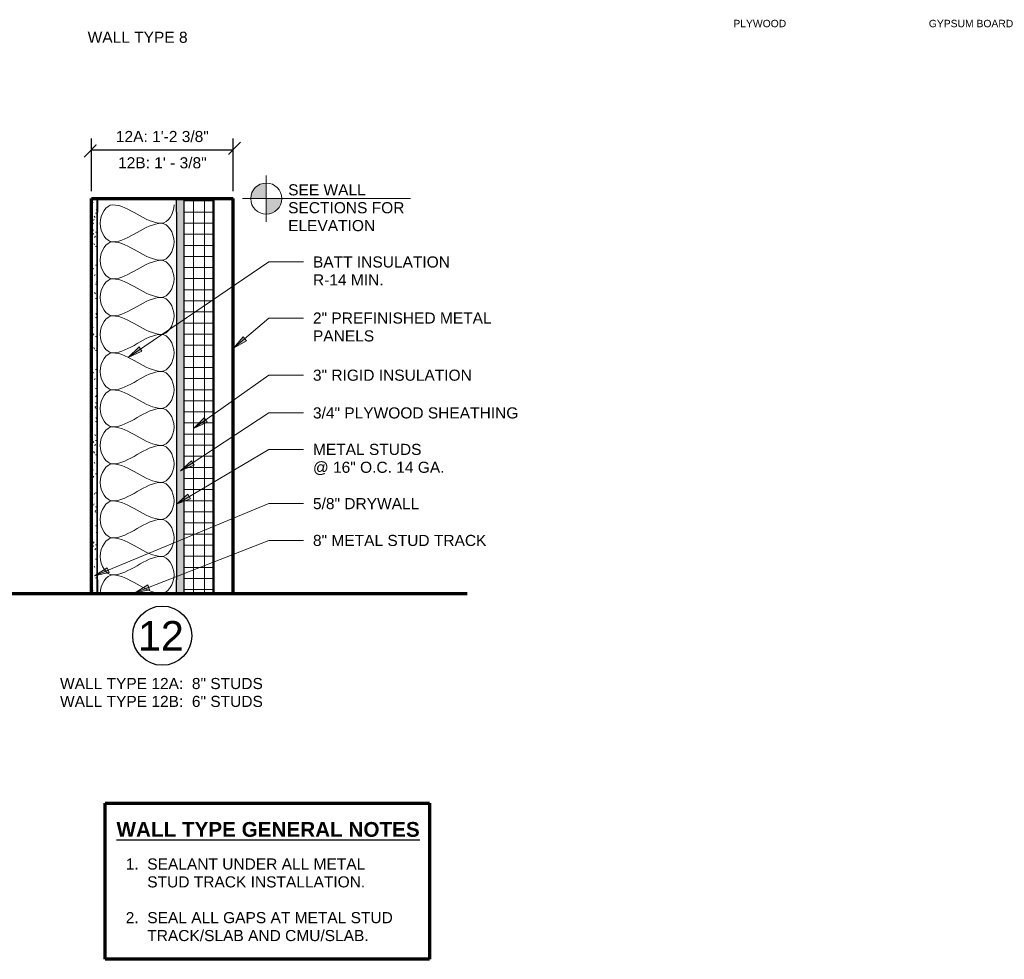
# Model space of a CAD drawing. Header units: inches. Extents: x -455 to 219, y -7 to 215.
# Tile 31 of 33: x 117 to 217, y -7 to 88. Entities that reach past the tile are written whole.
import ezdxf

# ---------------------------------------------------------------- set-up
doc = ezdxf.new("R2010")
doc.units = ezdxf.units.IN
doc.header["$MEASUREMENT"] = 0
for name, color, linetype, lineweight in [('A-ANNO-DIMS', 211, 'Continuous', 9), ('A-DETL', 90, 'Continuous', 9), ('A-DETL-GENF', 92, 'Continuous', 9), ('A-DETL-MEDM', 33, 'Continuous', 30), ('A-DETL-THIN', 151, 'Continuous', 9), ('A-DETL-WIDE', 214, 'Continuous', 70), ('G-ANNO-TEXT', 231, 'Continuous', 9)]:
    doc.layers.add(name, color=color, linetype=linetype, lineweight=lineweight)
doc.styles.add('Arial', font='arial.ttf', dxfattribs={"height": 0.875})
doc.styles.add('Arial_1', font='arial.ttf', dxfattribs={"height": 0.09375})
doc.styles.add('Arial_B', font='arialbd.ttf', dxfattribs={"height": 0.125})
doc.dimstyles.new('USACE_-_Slash_-_3_32__Arial', dxfattribs={"dimscale": 12, "dimtxt": 1.125, "dimasz": 0.125, "dimexe": 0.09375, "dimexo": 0.0625, "dimgap": 0.0625, "dimtad": 1, "dimdec": 5, "dimrnd": 0.03125, "dimzin": 1, "dimdsep": 46, "dimlunit": 4, "dimtxsty": 'Arial', "dimblk1": 'OBLIQUE', "dimblk2": 'OBLIQUE', "dimsah": 1, "dimcen": 0.09, "dimazin": 0, "dimtfac": 1, "dimtdec": 5, "dimtix": 1, "dimtmove": 0, "dimatfit": 3, "dimfxl": 1, "dimtvp": 1, "dimtfill": 1, "dimfrac": 2, "dimtolj": 1, "dimtzin": 0, "dimarcsym": 2})

# ---------------------------------------------------------------- blocks, each defined once
blk = doc.blocks.new('Gypsum Wallboard-Section - 5_8_-V21-WALL TYPES')
at = {"layer": 'A-DETL-GENF'}
h = blk.add_hatch(dxfattribs=at)
h.set_pattern_fill('FP1_26', color=256, style=0, pattern_type=2)
h.set_pattern_definition([(270, (-30.178, 125.388), (0.48, -1.92), [0.158, -1.282, 0.158, -1.282, -7.68]), (270, (-30.178, 125.388), (0.48, -1.92), [-2.88, 0.158, -2.722, 0.158, -1.282, -3.36]), (270, (-30.178, 125.388), (0.48, -1.92), [-7.2, 0.158, -0.802, 0.158, -2.242]), (30, (-29.938, 124.668), (1.4227688, 1.3756922), [0.158, -1.282, 0.158, -1.282, -7.68]), (30, (-29.938, 124.668), (1.4227688, 1.3756922), [-2.88, 0.158, -2.722, 0.158, -1.282, -3.36]), (30, (-29.938, 124.668), (1.4227688, 1.3756922), [-7.2, 0.158, -0.802, 0.158, -2.242]), (150, (-28.978, 124.428), (-1.9027688, 0.5443078), [0.158, -1.282, 0.158, -1.282, -7.68]), (150, (-28.978, 124.428), (-1.9027688, 0.5443078), [-2.88, 0.158, -2.722, 0.158, -1.282, -3.36]), (150, (-28.978, 124.428), (-1.9027688, 0.5443078), [-7.2, 0.158, -0.802, 0.158, -2.242])])
h.paths.add_polyline_path([(0, 0), (40, 0), (40, 0.625), (0, 0.625)])
for p, q in [((0, 0.563), (40, 0.563)), ((0, 0.062), (40, 0.062))]:
    blk.add_line(p, q, dxfattribs=at)
at = {"layer": 'A-DETL-MEDM'}
for p, q in [((40, 0.625), (0, 0.625)), ((0, 0.625), (0, 0)), ((0, 0), (0.027, 0)), ((1.379, 0), (38.625, 0)), ((39.977, 0), (40, 0)), ((40, 0), (40, 0.625))]:
    blk.add_line(p, q, dxfattribs=at)
blk = doc.blocks.new('Plywood-Section - 3_4 _-400833-WALL TYPES')
at = {"layer": 'A-DETL-GENF'}
h = blk.add_hatch(dxfattribs=at)
h.set_pattern_fill('FP1_27', color=256, style=0, pattern_type=2)
h.set_pattern_definition([(270, (-30.178, 134.138), (0.333, 2e-17), []), (225, (-30.178, 134.138), (3e-17, -0.3337544), [0.471, -0.471]), (315, (-30.178, 134.138), (0, -0.3337544), [0.471, -0.471])])
h.paths.add_polyline_path([(0, 0), (40, 0), (40, 0.75), (0, 0.75)])
at = {"layer": 'A-DETL-MEDM'}
for p, q in [((0.027, 0.75), (0, 0.75)), ((0, 0.75), (0, 0)), ((38.625, 0.75), (1.379, 0.75)), ((40, 0.75), (39.977, 0.75)), ((40, 0), (40, 0.75))]:
    blk.add_line(p, q, dxfattribs=at)
blk = doc.blocks.new('Rigid Insulation-Section - 3_-401336-WALL TYPES')
at = {"layer": 'A-DETL-GENF'}
h = blk.add_hatch(dxfattribs=at)
h.set_pattern_fill('FP1_28', color=256, style=0, pattern_type=2)
h.set_pattern_definition([(270, (-30.178, 137.138), (1.125, 7e-17), []), (0, (-30.178, 137.138), (0, 1.125), [])])
h.paths.add_polyline_path([(0, 0), (40, 0), (40, 3), (0, 3)])
at = {"layer": 'A-DETL-MEDM'}
for p, q in [((40, 3), (0, 3)), ((0, 3), (0, 0)), ((40, 0), (40, 3)), ((0, 0), (40, 0))]:
    blk.add_line(p, q, dxfattribs=at)
blk = doc.blocks.new('Channel Studs-Section - 8_-401564-WALL TYPES')
at = {"layer": 'A-DETL-GENF'}
for p, q in [((-1.256, -0.86), (-1.291, -0.86)), ((-1.291, -0.86), (-1.291, -2.204)), ((-1.256, -2.2), (-1.256, -0.86)), ((6.709, -0.86), (6.674, -0.86)), ((6.674, -0.86), (6.674, -2.2)), ((6.709, -2.204), (6.709, -0.86)), ((-1.26, -2.235), (6.677, -2.235)), ((6.674, -2.2), (-1.256, -2.2))]:
    blk.add_line(p, q, dxfattribs=at)
for centre, start, end in [((-1.26, -2.204), 180, 270), ((6.677, -2.204), 270, 0)]:
    blk.add_arc(centre, 0.0312, start, end, dxfattribs=at)
blk = doc.blocks.new('Channel Studs-Section - 8_-401574-WALL TYPES')
at = {"layer": 'A-DETL-GENF'}
for p, q in [((-1.291, 2.204), (-1.291, 0.86)), ((6.677, 2.235), (-1.26, 2.235)), ((-1.256, 0.86), (-1.256, 2.2)), ((-1.256, 2.2), (6.674, 2.2)), ((6.674, 2.2), (6.674, 0.86)), ((6.709, 0.86), (6.709, 2.204)), ((-1.291, 0.86), (-1.256, 0.86)), ((6.674, 0.86), (6.709, 0.86))]:
    blk.add_line(p, q, dxfattribs=at)
for centre, start, end in [((-1.26, 2.204), 90, 180), ((6.677, 2.204), 360, 90)]:
    blk.add_arc(centre, 0.0313, start, end, dxfattribs=at)
blk = doc.blocks.new('_Oblique')
at = {"color": 0, "linetype": 'ByBlock', "lineweight": -2}
blk.add_line((-0.5, -0.5), (0.5, 0.5), dxfattribs=at)
blk = doc.blocks.new('*D80')
at = {"layer": 'A-ANNO-DIMS', "color": 0, "lineweight": -2, "transparency": 16777216}
for p, q in [((124.763, 70.928), (124.763, 76.261)), ((139.138, 70.928), (139.138, 76.261)), ((124.763, 75.136), (139.138, 75.136))]:
    blk.add_line(p, q, dxfattribs=at)
at = {"layer": 'A-ANNO-DIMS', "color": 0, "lineweight": -2, "transparency": 16777216, "xscale": 1.5, "yscale": 1.5, "zscale": 1.5, "rotation": 180}
blk.add_blockref('_Oblique', (124.763, 75.136), dxfattribs=at)
at = {"layer": 'A-ANNO-DIMS', "color": 0, "lineweight": -2, "transparency": 16777216, "xscale": 1.5, "yscale": 1.5, "zscale": 1.5}
blk.add_blockref('_Oblique', (139.138, 75.136), dxfattribs=at)
at = {"layer": 'A-ANNO-DIMS', "color": 0, "transparency": 16777216, "char_height": 1.125, "width": 12.86233, "attachment_point": 5, "style": 'Arial', "bg_fill": 3, "box_fill_scale": 1.25, "bg_fill_color": 256, "bg_fill_true_color": 13158600, "bg_fill_transparency": 0}
for s, insert in [('\\A1;12A: 1\'-2 3/8"', (131.95, 76.468)), ('\\A1;12B: 1\' - 3/8"', (131.95, 73.804))]:
    blk.add_mtext(s, dxfattribs=dict(at, insert=insert))

msp = doc.modelspace()

# ---------------------------------------------------------------- hatches: boundary and pattern name
at = {"layer": 'A-DETL-GENF'}
for points in [[(140.911582, 70.178467), (142.486385, 70.178467), (142.486385, 71.75327), (142.078796, 71.69961), (141.698984, 71.542287), (141.372831, 71.292021), (141.122566, 70.965869), (140.965242, 70.586056)], [(142.486385, 68.603664), (142.893975, 68.657324), (143.273787, 68.814647), (143.599939, 69.064913), (143.850205, 69.391065), (144.007529, 69.770878), (144.061189, 70.178467), (142.486385, 70.178467)]]:
    msp.add_hatch(color=7, dxfattribs=at).paths.add_polyline_path(points)
at = {"layer": 'G-ANNO-TEXT'}
for points in [[(139.15443, 55.017355), (140.467727, 55.788851), (140.124658, 56.191498)], [(128.491937, 54.098153), (129.882032, 54.720721), (129.585269, 55.158616)], [(135.122565, 46.89687), (136.499973, 47.547026), (136.194538, 47.978918)], [(133.787579, 42.584277), (135.186668, 43.18636), (134.896368, 43.628567)], [(133.37795, 39.231049), (134.803718, 39.766904), (134.53446, 40.22223)], [(125.064891, 31.962867), (126.552081, 32.291837), (126.349879, 32.780646)], [(129.167, 30.241928), (130.660411, 30.541389), (130.467926, 31.034106)]]:
    msp.add_hatch(color=7, dxfattribs=at).paths.add_polyline_path(points)

# ---------------------------------------------------------------- linework, layer by layer
at = {"layer": 'A-DETL', "lineweight": 18}
for p, q in [((142.486385, 67.816262), (142.486385, 72.540672)), ((142.486385, 71.75327), (142.486385, 68.603664)), ((140.090381, 70.178467), (157.090381, 70.178467))]:
    msp.add_line(p, q, dxfattribs=at)
at = {"layer": 'A-DETL', "lineweight": 50}
msp.add_line((137.137625, 30.178467), (137.137625, 70.178467), dxfattribs=at)
at = {"layer": 'A-DETL', "lineweight": 18}
msp.add_circle((142.486385, 70.178467), 1.574803, dxfattribs=at)
at = {"layer": 'A-DETL'}
for points in [[(126.887625, 65.803467), (126.298369, 65.803467), (124.97688, 67.678467), (126.298369, 69.553467), (126.887625, 69.553467)], [(126.887625, 69.553467), (128.605585, 69.553467), (130.169664, 67.678467), (131.887625, 67.678467)], [(131.887625, 67.678467), (132.47688, 67.678467), (133.137625, 68.669584), (133.137625, 69.553467)], [(131.887625, 67.678467), (130.169664, 67.678467), (128.605585, 65.803467), (126.887625, 65.803467)], [(131.887625, 63.928467), (132.47688, 63.928467), (133.798369, 65.803467), (132.47688, 67.678467), (131.887625, 67.678467)], [(126.887625, 62.053467), (126.298369, 62.053467), (124.97688, 63.928467), (126.298369, 65.803467), (126.887625, 65.803467)], [(126.887625, 65.803467), (128.605585, 65.803467), (130.169664, 63.928467), (131.887625, 63.928467)], [(131.887625, 63.928467), (130.169664, 63.928467), (128.605585, 62.053467), (126.887625, 62.053467)], [(131.887625, 60.178467), (132.47688, 60.178467), (133.798369, 62.053467), (132.47688, 63.928467), (131.887625, 63.928467)], [(126.887625, 58.303467), (126.298369, 58.303467), (124.97688, 60.178467), (126.298369, 62.053467), (126.887625, 62.053467)], [(126.887625, 62.053467), (128.605585, 62.053467), (130.169664, 60.178467), (131.887625, 60.178467)], [(131.887625, 60.178467), (130.169664, 60.178467), (128.605585, 58.303467), (126.887625, 58.303467)], [(131.887625, 56.428467), (132.47688, 56.428467), (133.798369, 58.303467), (132.47688, 60.178467), (131.887625, 60.178467)], [(126.887625, 54.553467), (126.298369, 54.553467), (124.97688, 56.428467), (126.298369, 58.303467), (126.887625, 58.303467)], [(126.887625, 58.303467), (128.605585, 58.303467), (130.169664, 56.428467), (131.887625, 56.428467)], [(131.887625, 56.428467), (130.169664, 56.428467), (128.605585, 54.553467), (126.887625, 54.553467)], [(131.887625, 52.678467), (132.47688, 52.678467), (133.798369, 54.553467), (132.47688, 56.428467), (131.887625, 56.428467)], [(126.887625, 50.803467), (126.298369, 50.803467), (124.97688, 52.678467), (126.298369, 54.553467), (126.887625, 54.553467)], [(126.887625, 54.553467), (128.605585, 54.553467), (130.169664, 52.678467), (131.887625, 52.678467)], [(131.887625, 52.678467), (130.169664, 52.678467), (128.605585, 50.803467), (126.887625, 50.803467)], [(131.887625, 48.928467), (132.47688, 48.928467), (133.798369, 50.803467), (132.47688, 52.678467), (131.887625, 52.678467)], [(126.887625, 47.053467), (126.298369, 47.053467), (124.97688, 48.928467), (126.298369, 50.803467), (126.887625, 50.803467)], [(126.887625, 50.803467), (128.605585, 50.803467), (130.169664, 48.928467), (131.887625, 48.928467)], [(131.887625, 48.928467), (130.169664, 48.928467), (128.605585, 47.053467), (126.887625, 47.053467)], [(131.887625, 45.178467), (132.47688, 45.178467), (133.798369, 47.053467), (132.47688, 48.928467), (131.887625, 48.928467)], [(126.887625, 43.303467), (126.298369, 43.303467), (124.97688, 45.178467), (126.298369, 47.053467), (126.887625, 47.053467)], [(126.887625, 47.053467), (128.605585, 47.053467), (130.169664, 45.178467), (131.887625, 45.178467)], [(131.887625, 45.178467), (130.169664, 45.178467), (128.605585, 43.303467), (126.887625, 43.303467)], [(131.887625, 41.428467), (132.47688, 41.428467), (133.798369, 43.303467), (132.47688, 45.178467), (131.887625, 45.178467)], [(126.887625, 39.553467), (126.298369, 39.553467), (124.97688, 41.428467), (126.298369, 43.303467), (126.887625, 43.303467)], [(126.887625, 43.303467), (128.605585, 43.303467), (130.169664, 41.428467), (131.887625, 41.428467)], [(131.887625, 41.428467), (130.169664, 41.428467), (128.605585, 39.553467), (126.887625, 39.553467)], [(131.887625, 37.678467), (132.47688, 37.678467), (133.798369, 39.553467), (132.47688, 41.428467), (131.887625, 41.428467)], [(126.887625, 35.803467), (126.298369, 35.803467), (124.97688, 37.678467), (126.298369, 39.553467), (126.887625, 39.553467)], [(126.887625, 39.553467), (128.605585, 39.553467), (130.169664, 37.678467), (131.887625, 37.678467)], [(131.887625, 37.678467), (130.169664, 37.678467), (128.605585, 35.803467), (126.887625, 35.803467)], [(131.887625, 33.928467), (132.47688, 33.928467), (133.798369, 35.803467), (132.47688, 37.678467), (131.887625, 37.678467)], [(126.887625, 32.053467), (126.298369, 32.053467), (124.97688, 33.928467), (126.298369, 35.803467), (126.887625, 35.803467)], [(126.887625, 35.803467), (128.605585, 35.803467), (130.169664, 33.928467), (131.887625, 33.928467)], [(131.887625, 33.928467), (130.169664, 33.928467), (128.605585, 32.053467), (126.887625, 32.053467)], [(131.887625, 30.178467), (132.47688, 30.178467), (133.798369, 32.053467), (132.47688, 33.928467), (131.887625, 33.928467)], [(125.637625, 30.178467), (125.637625, 31.062351), (126.298369, 32.053467), (126.887625, 32.053467)], [(126.887625, 32.053467), (128.605585, 32.053467), (130.169664, 30.178467), (131.887625, 30.178467)]]:
    msp.add_open_spline(points, degree=3, dxfattribs=at)
at = {"layer": 'A-DETL-MEDM'}
msp.add_circle((131.942004, 25.898563), 3, dxfattribs=at)
at = {"layer": 'A-DETL-THIN'}
for p, q in [((142.486385, 70.178467), (142.486385, 71.75327)), ((140.911582, 70.178467), (142.486385, 70.178467)), ((144.061189, 70.178467), (142.486385, 70.178467)), ((142.486385, 70.178467), (142.486385, 68.603664))]:
    msp.add_line(p, q, dxfattribs=at)
for start, end in [(90, 180), (270, 360)]:
    msp.add_arc((142.486385, 70.178467), 1.574803, start, end, dxfattribs=at)
at = {"layer": 'A-DETL-WIDE'}
for p, q in [((124.762625, 70.178467), (139.137625, 70.178467)), ((124.762625, 30.178467), (124.762625, 70.178467)), ((139.137625, 30.178467), (139.137625, 70.178467)), ((-24.549875, 30.178467), (162.851699, 30.178467)), ((126.137625, 8.919357), (159.012625, 8.919357)), ((126.137625, -6.891666), (126.137625, 8.919357)), ((159.012625, 8.919357), (159.012625, -6.891666)), ((159.012625, -6.891666), (126.137625, -6.891666))]:
    msp.add_line(p, q, dxfattribs=at)
at = {"layer": 'G-ANNO-TEXT', "color": 7}
for p, q in [((128.491937, 54.098153), (142.750562, 63.761297)), ((142.750562, 63.761297), (146.255283, 63.761297)), ((139.15443, 55.017355), (142.750562, 58.081377)), ((142.750562, 58.081377), (146.255283, 58.081377)), ((140.124658, 56.191498), (139.15443, 55.017355)), ((140.467727, 55.788851), (140.124658, 56.191498)), ((129.585269, 55.158616), (128.491937, 54.098153)), ((129.882032, 54.720721), (129.585269, 55.158616)), ((139.15443, 55.017355), (140.467727, 55.788851)), ((128.491937, 54.098153), (129.882032, 54.720721)), ((135.122565, 46.89687), (142.750562, 52.291396)), ((142.750562, 52.291396), (146.255283, 52.291396)), ((133.787579, 42.584277), (142.750562, 48.468298)), ((136.194538, 47.978918), (135.122565, 46.89687)), ((136.499973, 47.547026), (136.194538, 47.978918)), ((142.750562, 48.468298), (146.255283, 48.468298)), ((135.122565, 46.89687), (136.499973, 47.547026)), ((133.37795, 39.231049), (142.750562, 44.773567)), ((142.750562, 44.773567), (146.255283, 44.773567)), ((134.896368, 43.628567), (133.787579, 42.584277)), ((133.787579, 42.584277), (135.186668, 43.18636)), ((135.186668, 43.18636), (134.896368, 43.628567)), ((134.53446, 40.22223), (133.37795, 39.231049)), ((134.803718, 39.766904), (134.53446, 40.22223)), ((125.064891, 31.962867), (142.750562, 39.278791)), ((133.37795, 39.231049), (134.803718, 39.766904)), ((142.750562, 39.278791), (146.255283, 39.278791)), ((129.167, 30.241928), (142.750562, 35.5485)), ((142.750562, 35.5485), (146.255283, 35.5485)), ((126.349879, 32.780646), (125.064891, 31.962867)), ((125.064891, 31.962867), (126.552081, 32.291837)), ((126.552081, 32.291837), (126.349879, 32.780646)), ((130.467926, 31.034106), (129.167, 30.241928)), ((130.660411, 30.541389), (130.467926, 31.034106)), ((129.167, 30.241928), (130.660411, 30.541389))]:
    msp.add_line(p, q, dxfattribs=at)

# ---------------------------------------------------------------- block references
at = {"layer": 'A-DETL-GENF', "rotation": 89.99999999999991}
for name, p in [('Gypsum Wallboard-Section - 5_8_-V21-WALL TYPES', (125.387625, 30.178467)), ('Plywood-Section - 3_4 _-400833-WALL TYPES', (134.137625, 30.178467)), ('Rigid Insulation-Section - 3_-401336-WALL TYPES', (137.137625, 30.178467))]:
    msp.add_blockref(name, p, dxfattribs=at)
at = {"layer": 'A-DETL-GENF'}
for name, p in [('Channel Studs-Section - 8_-401574-WALL TYPES', (126.678935, 67.943612)), ('Channel Studs-Section - 8_-401564-WALL TYPES', (126.678935, 32.417228))]:
    msp.add_blockref(name, p, dxfattribs=at)

# ---------------------------------------------------------------- texts
at = {"layer": 'G-ANNO-TEXT', "color": 7, "attachment_point": 1}
for s, insert, char_height, width, style in [('PLYWOOD', (189.827152, 88.296359), 0.75, 6.6155, 'Arial'), ('GYPSUM BOARD', (209.638413, 88.296359), 0.75, 10.52925, 'Arial'), ('WALL TYPE 8', (124.378949, 87.093063), 1.125, 12.423, 'Arial'), ('BATT INSULATION', (147.215283, 64.323797), 1.125, 16.968, 'Arial'), ('R-14 MIN.', (147.215283, 62.511297), 1.125, 8.749125, 'Arial'), ('2" PREFINISHED METAL ', (147.215283, 58.643877), 1.125, 22.687125, 'Arial'), ('PANELS', (147.215283, 56.831377), 1.125, 7.612875, 'Arial'), ('3" RIGID INSULATION', (147.215283, 52.853896), 1.125, 19.61925, 'Arial'), ('3/4" PLYWOOD SHEATHING', (147.215283, 49.030798), 1.125, 25.565625, 'Arial'), ('METAL STUDS', (147.215283, 45.336067), 1.125, 13.521375, 'Arial'), ('@ 16" O.C. 14 GA.', (147.215283, 43.523567), 1.125, 16.324125, 'Arial'), ('5/8" DRYWALL', (147.215283, 39.841291), 1.125, 13.218375, 'Arial'), ('8" METAL STUD TRACK', (147.215283, 36.111), 1.125, 21.58875, 'Arial'), ('12', (129.467777, 27.377487), 3, 5.6055, 'Arial_1'), ('WALL TYPE 12A:  8" STUDS', (121.580297, 21.612903), 1.125, 25.186875, 'Arial'), ('WALL TYPE 12B:  6" STUDS', (121.580297, 19.800403), 1.125, 25.186875, 'Arial'), ('1.  SEALANT UNDER ALL METAL  ', (128.237776, 3.327837), 1.125, 30.83025, 'Arial'), ('     STUD TRACK INSTALLATION. ', (128.237776, 1.515337), 1.125, 30.22425, 'Arial'), ('2.  SEAL ALL GAPS AT METAL STUD ', (128.237776, -2.109663), 1.125, 33.70875, 'Arial'), ('     TRACK/SLAB AND CMU/SLAB.', (128.237776, -3.922163), 1.125, 30.22425, 'Arial')]:
    msp.add_mtext(s, dxfattribs=dict(at, insert=insert, char_height=char_height, width=width, style=style))
at = {"layer": 'G-ANNO-TEXT', "color": 7, "lineweight": 13, "char_height": 1.125, "attachment_point": 1, "style": 'Arial'}
for s, insert, width in [('SEE WALL ', (144.700749, 71.634977), 10.22625), ('SECTIONS FOR', (144.700749, 69.822477), 14.46825), ('ELEVATION', (144.700749, 68.009977), 10.794375)]:
    msp.add_mtext(s, dxfattribs=dict(at, insert=insert, width=width))
at = {"layer": 'G-ANNO-TEXT', "color": 7, "lineweight": 30, "insert": (127.302665, 7.019361), "char_height": 1.5, "width": 37.003875, "attachment_point": 1, "style": 'Arial_B'}
msp.add_mtext('\\LWALL TYPE GENERAL NOTES', dxfattribs=at)

# ---------------------------------------------------------------- next in the draw order: dimensions: what is measured, and where the dimension line sits
at = {"layer": 'A-ANNO-DIMS'}
dim = msp.add_linear_dim(base=(139.137625, 75.135962), p1=(124.762625, 70.178467), p2=(139.137625, 70.178467), text='<>\\X12B: 1\' - 3/8"', dimstyle='USACE_-_Slash_-_3_32__Arial', override={"dimpost": '12A: <>', "dimfxl": 14.375}, dxfattribs=at)
dim.commit()
dim.dimension.update_dxf_attribs({"geometry": '*D80', "text_midpoint": (131.950125, 75.135962)})

doc.saveas('drawing.dxf')
